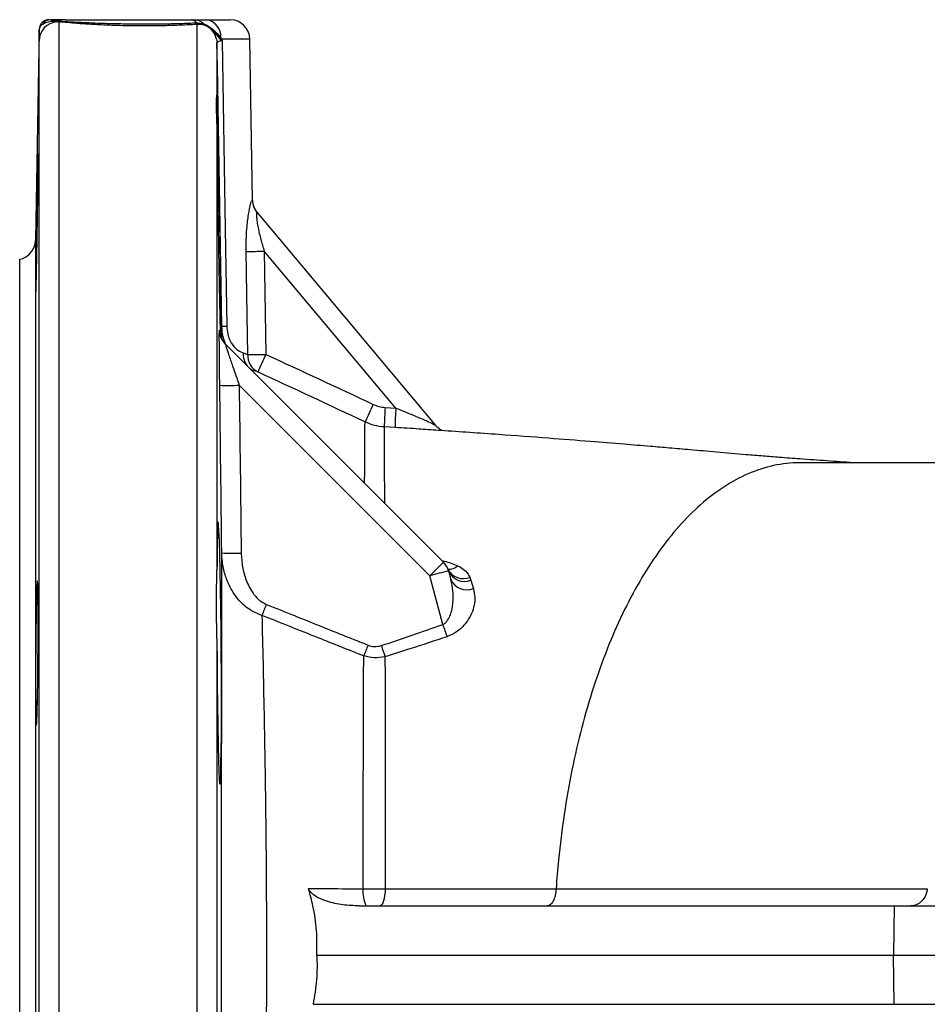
# Model space of a CAD drawing. Header units: millimetres. Extents: x 1136 to 1836, y 540 to 2623.
# Tile 3 of 13: x 1136 to 1274, y 851 to 1001. Entities that reach past the tile are written whole.
import ezdxf

# ---------------------------------------------------------------- set-up
doc = ezdxf.new("R2010")
doc.units = ezdxf.units.MM

msp = doc.modelspace()

# ---------------------------------------------------------------- linework, layer by layer
at = {"color": 7, "linetype": 'Continuous', "lineweight": 25}
for p, q in [((1164.46, 1000.59), (1168.05, 1000.59)), ((1138.97, 999.12), (1138.41, 966.98)), ((1164.62, 999.54), (1164.18, 999.73)), ((1166.62, 997.54), (1166.46, 997.72)), ((1171.47, 973.1), (1171.05, 997.65)), ((1166.05, 997.05), (1166.05, 989.07)), ((1166.06, 989.13), (1166.05, 989.07)), ((1166.05, 984.77), (1166.05, 916.66)), ((1172.15, 971.23), (1199.41, 938.74)), ((1173.26, 965.32), (1173.49, 949.61)), ((1193.31, 941.42), (1173.26, 965.32)), ((1135.99, 964.09), (1135.99, 752.09)), ((1166.42, 953.28), (1166.44, 953.26)), ((1167.3, 951.2), (1200.54, 917.96)), ((1170.04, 949.84), (1170.73, 949.6)), ((1172.27, 946.93), (1171.47, 947.17)), ((1198.45, 915.88), (1169.43, 944.9)), ((1191.67, 941.52), (1193.31, 941.42)), ((1193.16, 938.46), (1191.53, 938.56)), ((1257.44, 933.09), (1254.87, 933.09)), ((1200.54, 917.96), (1198.45, 915.88)), ((1201.31, 916.62), (1201.67, 915.3)), ((1200.44, 908.44), (1198.45, 915.88)), ((1204.57, 915.64), (1204.73, 915.19)), ((1204.73, 915.19), (1205.12, 913.91)), ((1166.05, 906.26), (1166.05, 809.94)), ((1187.73, 865.59), (1269.21, 865.59)), ((1269.21, 865.59), (1269.1, 858.09)), ((1269.21, 865.59), (1584.26, 865.59)), ((1181.27, 858.09), (1269.1, 858.09)), ((1269.21, 850.59), (1269.1, 858.09)), ((1269.1, 858.09), (1584.29, 858.09)), ((1180.68, 850.59), (1269.21, 850.59)), ((1269.21, 850.59), (1584.26, 850.59))]:
    msp.add_line(p, q, dxfattribs=at)
at = {"color": 8, "linetype": 'Continuous', "lineweight": 25}
for p, q in [((1141.94, 1000.26), (1141.94, 715.59)), ((1163.05, 715.59), (1163.05, 999.87)), ((1171.05, 997.65), (1166.72, 997.65)), ((1138.94, 718.54), (1138.94, 997.35)), ((1138.41, 966.98), (1138.41, 749.2)), ((1166.44, 953.26), (1166.46, 953.02)), ((1167.37, 951.23), (1167.28, 951.44)), ((1171.47, 947.17), (1171.19, 947.3))]:
    msp.add_line(p, q, dxfattribs=at)
at = {"color": 7, "linetype": 'Continuous', "lineweight": 25, "flags": 128}
for points in [[(1165.97, 997.65), (1166.02, 997.42), (1166.05, 997.05)], [(1166.79, 953.89), (1166.11, 993.49), (1166.05, 997.05)], [(1166.83, 997.37), (1167.31, 968.72), (1167.55, 953.89)], [(1170.73, 949.6), (1170.64, 955.6), (1170.5, 965.3)], [(1166.05, 906.26), (1166.05, 906.11), (1166.07, 902.74), (1166.09, 899.41), (1166.13, 896.22), (1166.17, 893.24), (1166.23, 889.98), (1166.28, 887.8), (1166.33, 886.09), (1166.39, 884.89), (1166.45, 884.24), (1166.51, 884.15), (1166.56, 884.63), (1166.61, 885.66), (1166.66, 887.21), (1166.69, 889.25), (1166.72, 891.71), (1166.73, 894.52), (1166.73, 897.6), (1166.72, 900.86), (1166.7, 904.22), (1166.67, 907.58), (1166.63, 910.83), (1166.58, 913.9), (1166.53, 916.69), (1166.47, 919.12), (1166.41, 921.13), (1166.35, 922.65), (1166.29, 923.65), (1166.24, 924.09), (1166.24, 924.09)], [(1191.68, 868.2), (1191.65, 867.68), (1191.59, 867.18), (1191.51, 866.73), (1191.41, 866.34), (1191.29, 866.02), (1191.16, 865.79), (1191.02, 865.64), (1190.87, 865.59)]]:
    msp.add_lwpolyline(points, dxfattribs=at)
at = {"color": 8, "linetype": 'Continuous', "lineweight": 25, "flags": 128}
msp.add_lwpolyline([(1171.47, 947.17), (1171.15, 947.37), (1171.08, 947.42)], dxfattribs=at)
at = {"color": 7, "linetype": 'Continuous', "lineweight": 25}
for centre, radius, start, end in [((1140.47, 999.09), 1.5, 90, 179.0003), ((1140.72, 999.14), 1.45, 90.2805, 149.1436), ((1142.93, 998.83), 1.76, 90.307, 118.5835), ((1162.1, 999.65), 0.949, 29.209, 84.3124), ((1162.5, 998.52), 2.07, 43.2883, 88.8809), ((1164.02, 998.02), 2.61, 355.8871, 80.3268), ((1168.05, 997.59), 3, 1, 90), ((1141.94, 997.29), 3, 94.9812, 178.9445), ((1141.55, 1001.14), 0.867, 278.6918, 298.9484), ((1141.65, 1001.21), 0.943, 276.7911, 297.6918), ((1141.89, 1001.32), 1.07, 272.9943, 296.3233), ((1163.19, 1000.47), 0.618, 216.4161, 256.9163), ((1163.38, 1000.38), 0.526, 210.544, 251.3379), ((1164.43, 1000.11), 0.455, 201.7659, 235.9148), ((1164.88, 999.8), 0.372, 190.4187, 225.5304), ((1167.59, 996.27), 1.83, 121.6071, 127.7491), ((1167.83, 996.45), 1.63, 132.952, 138.0458), ((1174.43, 973.14), 2.98, 180.7781, 219.9878), ((1174.47, 973.12), 3, 180.2407, 220), ((1135.41, 967.03), 3, 281.2683, 359), ((1171, 1095.35), 130.05, 269.7806, 270.9961), ((1167.18, 969.34), 15.45, 268.5551, 271.3707), ((1169.42, 953.32), 3, 205.1312, 224.9973), ((1169.44, 953.3), 3, 205.1838, 224.9966), ((1171.22, 1080.27), 130.68, 269.7851, 270.9929), ((1173.58, 949.46), 2.86, 177.3663, 242.5814), ((1275.42, 901.8), 112.59, 154.8688, 156.369), ((1167.9, 1007.12), 62.24, 268.6821, 271.4096), ((1284.42, 896.68), 104.87, 154.4019, 156.0147), ((1251.85, 937.14), 60.34, 175.8355, 178.6501), ((1253.04, 936.98), 59.9, 175.7473, 178.5828), ((1168.34, 981.63), 62.3, 268.5551, 271.2801), ((1220.96, 834.71), 84.22, 103.4877, 105.4978), ((1198.42, 915.84), 3, 15, 45), ((1203.57, 918.08), 2.64, 207.8475, 292.3294), ((1203.78, 917.7), 2.69, 203.8551, 290.8066), ((1204.12, 916.42), 2.69, 204.5545, 291.7692), ((1497.35, 781.55), 348.9, 158.1295, 158.4261), ((1341.37, 958.47), 149.55, 199.5439, 200.2932), ((1521.25, 772.37), 357.8, 158.1893, 158.4736), ((1342.86, 954.41), 159.54, 197.9497, 198.5903), ((1192.74, 867.63), 4.46, 172.6035, 207.1427)]:
    msp.add_arc(centre, radius, start, end, dxfattribs=at)
at = {"color": 8, "linetype": 'Continuous', "lineweight": 25}
for centre, radius, start, end in [((1163.06, 996.99), 2.99, 12.7429, 58.4371), ((1169.42, 953.32), 3, 180.8002, 205.127), ((1169.44, 953.3), 3, 180.8107, 205.1742), ((1173.01, 949.66), 2.97, 176.516, 217.4937), ((1201.44, 918.63), 1.77, 263.454, 315.6653)]:
    msp.add_arc(centre, radius, start, end, dxfattribs=at)
at = {"color": 7, "linetype": 'Continuous', "lineweight": 25}
for points, knots in [([(1140.72, 1000.59), (1140.72, 1000.59), (1140.75, 1000.57), (1140.87, 1000.5), (1140.95, 1000.45), (1141.04, 1000.38)], [0, 0, 0, 0, 0.5, 0.5, 1, 1, 1, 1]), ([(1142.92, 1000.59), (1142.49, 1000.59), (1142.09, 1000.59), (1141.35, 1000.59), (1141.02, 1000.59), (1140.72, 1000.59)], [0, 0, 0, 0, 0.5, 0.5, 1, 1, 1, 1]), ([(1142.92, 1000.59), (1143.51, 1000.59), (1144.15, 1000.59), (1145.17, 1000.59), (1145.52, 1000.59), (1146.25, 1000.59), (1146.63, 1000.59), (1147.78, 1000.59), (1148.57, 1000.59), (1149.8, 1000.59), (1150.22, 1000.59), (1151.07, 1000.59), (1151.5, 1000.59), (1152.8, 1000.59), (1153.67, 1000.59), (1154.98, 1000.59), (1155.42, 1000.59), (1156.3, 1000.59), (1156.75, 1000.59), (1158.06, 1000.59), (1158.92, 1000.59), (1160.59, 1000.59), (1161.4, 1000.59), (1162.19, 1000.59)], [0, 0, 0, 0, 0.125, 0.125, 0.1875, 0.1875, 0.25, 0.25, 0.375, 0.375, 0.4375, 0.4375, 0.5, 0.5, 0.625, 0.625, 0.6875, 0.6875, 0.75, 0.75, 0.875, 0.875, 1, 1, 1, 1]), ([(1162.54, 1000.59), (1162.63, 1000.59), (1162.71, 1000.59), (1162.86, 1000.59), (1162.92, 1000.59), (1163.13, 1000.59), (1163.27, 1000.59), (1163.72, 1000.59), (1164.06, 1000.59), (1164.46, 1000.59)], [0, 0, 0, 0, 0.125, 0.125, 0.25, 0.25, 0.5, 0.5, 1, 1, 1, 1]), ([(1138.94, 997.35), (1138.94, 997.38), (1138.94, 997.46), (1138.95, 997.68), (1138.95, 997.81), (1138.95, 998.13), (1138.96, 998.31), (1138.96, 998.7), (1138.97, 998.9), (1138.97, 999.12)], [0, 0, 0, 0, 0.25, 0.25, 0.5, 0.5, 0.75, 0.75, 1, 1, 1, 1]), ([(1139.48, 999.89), (1139.31, 999.77), (1139.19, 999.64), (1139.02, 999.38), (1138.97, 999.25), (1138.97, 999.12)], [0, 0, 0, 0, 0.5, 0.5, 1, 1, 1, 1]), ([(1138.97, 999.12), (1138.97, 999.12), (1138.97, 999.12), (1138.97, 999.12), (1138.97, 999.12)], [0, 0, 0, 0, 0.966763, 1, 1, 1, 1]), ([(1139.48, 999.89), (1139.66, 1000.02), (1139.89, 1000.13), (1140.41, 1000.29), (1140.71, 1000.35), (1141.04, 1000.38)], [0, 0, 0, 0, 0.5, 0.5, 1, 1, 1, 1]), ([(1163.05, 999.87), (1162.02, 999.82), (1160.19, 999.72), (1157.31, 999.65), (1154.64, 999.63), (1151.96, 999.66), (1149.34, 999.74), (1146.89, 999.87), (1144.26, 1000.05), (1142.81, 1000.18), (1141.94, 1000.26)], [0, 0, 0, 0, 0.145652, 0.25811, 0.370568, 0.484401, 0.598238, 0.713002, 0.827768, 1, 1, 1, 1]), ([(1142.36, 1000.37), (1142.94, 1000.33), (1143.58, 1000.29), (1144.62, 1000.23), (1144.98, 1000.22), (1145.72, 1000.18), (1146.11, 1000.16), (1147.32, 1000.1), (1148.15, 1000.07), (1149.46, 1000.03), (1149.9, 1000.02), (1150.8, 1000), (1151.26, 999.99), (1152.66, 999.96), (1153.59, 999.95), (1155, 999.95), (1155.47, 999.95), (1156.41, 999.95), (1156.89, 999.96), (1158.29, 999.98), (1159.2, 999.99), (1160.54, 1000.03), (1160.98, 1000.04), (1161.85, 1000.07), (1162.27, 1000.09), (1162.69, 1000.11)], [0, 0, 0, 0, 0.125, 0.125, 0.1875, 0.1875, 0.25, 0.25, 0.375, 0.375, 0.4375, 0.4375, 0.5, 0.5, 0.625, 0.625, 0.6875, 0.6875, 0.75, 0.75, 0.875, 0.875, 0.9375, 0.9375, 1, 1, 1, 1]), ([(1164.18, 999.73), (1164.04, 999.78), (1163.72, 999.87), (1163.39, 999.88), (1163.21, 999.88)], [0, 0, 0, 0, 0.4508812, 1, 1, 1, 1]), ([(1164.52, 999.74), (1164.95, 999.52), (1165.32, 999.24), (1166.02, 998.59), (1166.33, 998.22), (1166.63, 997.83)], [0, 0, 0, 0, 0.5, 0.5, 1, 1, 1, 1]), ([(1166.46, 997.72), (1166.21, 998.08), (1165.94, 998.43), (1165.33, 999.06), (1165, 999.34), (1164.62, 999.54)], [0, 0, 0, 0, 0.5, 0.5, 1, 1, 1, 1]), ([(1166.83, 997.37), (1166.83, 997.37), (1166.75, 997.43), (1166.68, 997.48), (1166.62, 997.54)], [0, 0, 0, 0, 0.030759, 1, 1, 1, 1]), ([(1166.72, 997.65), (1166.75, 997.56), (1166.79, 997.47), (1166.82, 997.38), (1166.83, 997.37), (1166.83, 997.37), (1166.83, 997.37)], [0, 0, 0, 0, 0.000308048, 0.000308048, 0.000308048, 0.0003214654, 0.0003214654, 0.0003214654, 0.0003214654]), ([(1166.83, 997.37), (1166.81, 997.36), (1166.56, 997.33), (1166.16, 997.24), (1166.08, 997.12), (1166.05, 997.05)], [0, 0, 0, 0, 0.044805, 0.500269, 1, 1, 1, 1]), ([(1166.05, 984.77), (1166.03, 985.36), (1165.99, 986.55), (1165.93, 987.8), (1166, 988.68), (1166.03, 988.94), (1166.05, 989.07)], [0, 0, 0, 0, 0.261589, 0.52921, 0.762471, 1, 1, 1, 1]), ([(1166.73, 952.04), (1166.73, 952.12), (1166.72, 952.71), (1166.71, 954.28), (1166.68, 956.7), (1166.64, 959.54), (1166.6, 962.63), (1166.54, 965.91), (1166.49, 969.29), (1166.43, 972.66), (1166.37, 975.93), (1166.31, 979.01), (1166.26, 981.82), (1166.21, 984.26), (1166.16, 986.28), (1166.12, 987.8), (1166.09, 988.83), (1166.07, 989.05), (1166.06, 989.16)], [0, 0, 0, 0, 0.010207, 0.076351, 0.142496, 0.208645, 0.274795, 0.340958, 0.40712, 0.473293, 0.539467, 0.605645, 0.671824, 0.738001, 0.804177, 0.870347, 0.936518, 1, 1, 1, 1]), ([(1166.05, 984.77), (1166.05, 984.25), (1166.06, 983), (1166.08, 980.64), (1166.11, 977.71), (1166.15, 974.53), (1166.2, 971.2), (1166.25, 967.82), (1166.3, 964.47), (1166.36, 961.26), (1166.42, 958.02), (1166.49, 955.2), (1166.53, 953.3), (1166.55, 952.62), (1166.56, 952.49)], [0, 0, 0, 0, 0.062531, 0.152008, 0.241485, 0.330968, 0.420452, 0.509945, 0.599439, 0.688944, 0.778448, 0.890136, 0.979638, 1, 1, 1, 1]), ([(1138.54, 961.41), (1138.53, 960.9), (1138.52, 960.44), (1138.5, 959.85), (1138.49, 959.66), (1138.48, 959.32), (1138.48, 959.16), (1138.47, 958.75), (1138.46, 958.54), (1138.45, 958.33), (1138.44, 958.28), (1138.44, 958.21), (1138.43, 958.19), (1138.42, 958.19), (1138.42, 958.26), (1138.42, 958.47), (1138.42, 958.56), (1138.41, 958.77), (1138.41, 959.01), (1138.41, 959.31), (1138.42, 959.65), (1138.42, 959.84), (1138.42, 960.44), (1138.42, 960.9), (1138.43, 961.66), (1138.44, 961.93), (1138.44, 962.49), (1138.45, 962.78), (1138.46, 963.67), (1138.47, 964.31), (1138.48, 965.3), (1138.48, 965.65), (1138.49, 966.34), (1138.5, 966.69), (1138.52, 967.74), (1138.53, 968.46), (1138.55, 969.91), (1138.56, 970.62), (1138.58, 971.68), (1138.59, 972.03), (1138.6, 972.72), (1138.61, 973.06), (1138.63, 974.06), (1138.64, 974.69), (1138.66, 975.89), (1138.68, 976.45), (1138.7, 977.47), (1138.71, 977.93), (1138.72, 978.53), (1138.73, 978.72), (1138.74, 979.06), (1138.75, 979.36), (1138.75, 979.61), (1138.76, 979.82), (1138.76, 979.91), (1138.77, 980.12), (1138.78, 980.19), (1138.79, 980.19), (1138.79, 980.17), (1138.79, 980.1), (1138.79, 980.05), (1138.8, 979.84), (1138.8, 979.63), (1138.8, 979.22), (1138.8, 979.07), (1138.8, 978.72), (1138.8, 978.54), (1138.79, 977.94), (1138.79, 977.49), (1138.78, 976.72), (1138.78, 976.45), (1138.77, 975.9), (1138.77, 975.32), (1138.76, 974.71), (1138.75, 974.07), (1138.75, 973.74), (1138.74, 972.74), (1138.73, 972.06), (1138.71, 970.65), (1138.7, 969.92), (1138.68, 968.48), (1138.66, 967.77), (1138.65, 966.71), (1138.64, 966.35), (1138.63, 965.66), (1138.62, 965.32), (1138.6, 964.33), (1138.59, 963.69), (1138.56, 962.49), (1138.55, 961.93), (1138.54, 961.41)], [0, 0, 0, 0, 0.03125, 0.03125, 0.046875, 0.046875, 0.0625, 0.0625, 0.09375, 0.09375, 0.109375, 0.109375, 0.125, 0.125, 0.15625, 0.15625, 0.171875, 0.171875, 0.1875, 0.203125, 0.203125, 0.21875, 0.21875, 0.25, 0.25, 0.265625, 0.265625, 0.28125, 0.28125, 0.3125, 0.3125, 0.328125, 0.328125, 0.34375, 0.34375, 0.375, 0.375, 0.40625, 0.40625, 0.421875, 0.421875, 0.4375, 0.4375, 0.46875, 0.46875, 0.5, 0.5, 0.53125, 0.53125, 0.546875, 0.546875, 0.5625, 0.578125, 0.578125, 0.59375, 0.59375, 0.625, 0.625, 0.640625, 0.640625, 0.65625, 0.65625, 0.6875, 0.6875, 0.703125, 0.703125, 0.71875, 0.71875, 0.75, 0.75, 0.765625, 0.765625, 0.78125, 0.796875, 0.796875, 0.8125, 0.8125, 0.84375, 0.84375, 0.875, 0.875, 0.90625, 0.90625, 0.921875, 0.921875, 0.9375, 0.9375, 0.96875, 0.96875, 1, 1, 1, 1]), ([(1170.5, 965.3), (1170.5, 965.45), (1170.48, 966.73), (1170.56, 968.77), (1170.84, 970.98), (1171.11, 972.29), (1171.34, 973.05), (1171.41, 973.09), (1171.45, 973.1)], [0, 0, 0, 0, 0.044553, 0.366997, 0.583694, 0.7301, 0.867156, 1, 1, 1, 1]), ([(1172.15, 971.23), (1172.13, 971.25), (1172.11, 971.25), (1172.09, 971.2), (1172.08, 971.16), (1172.07, 971.03), (1172.07, 970.94), (1172.07, 970.75), (1172.07, 970.64), (1172.1, 970.29), (1172.13, 970.03), (1172.2, 969.47), (1172.25, 969.18), (1172.37, 968.6), (1172.43, 968.3), (1172.57, 967.71), (1172.65, 967.41), (1172.89, 966.51), (1173.07, 965.91), (1173.26, 965.32)], [0, 0, 0, 0, 0.0625, 0.0625, 0.125, 0.125, 0.1875, 0.1875, 0.25, 0.25, 0.375, 0.375, 0.5, 0.5, 0.625, 0.625, 0.75, 0.75, 1, 1, 1, 1]), ([(1166.47, 944.9), (1166.46, 945.85), (1166.44, 946.78), (1166.43, 948.15), (1166.43, 948.6), (1166.42, 949.48), (1166.41, 949.9), (1166.41, 950.51), (1166.41, 950.71), (1166.41, 951.09), (1166.41, 951.28), (1166.4, 951.81), (1166.4, 952.13), (1166.4, 952.54), (1166.4, 952.67), (1166.41, 952.89), (1166.41, 952.98), (1166.41, 953.13), (1166.41, 953.19), (1166.41, 953.26), (1166.42, 953.28), (1166.42, 953.28)], [0, 0, 0, 0, 0.25, 0.25, 0.375, 0.375, 0.5, 0.5, 0.5625, 0.5625, 0.625, 0.625, 0.75, 0.75, 0.8125, 0.8125, 0.875, 0.875, 0.9375, 0.9375, 1, 1, 1, 1]), ([(1166.74, 952.03), (1166.7, 952.09), (1166.61, 952.27), (1166.53, 952.54), (1166.48, 952.8), (1166.46, 952.93), (1166.46, 952.99), (1166.46, 953.02), (1166.46, 953.02), (1166.46, 953.02)], [0, 0, 0, 0, 0.137975, 0.423675, 0.603121, 0.711075, 0.801286, 0.918765, 1, 1, 1, 1]), ([(1166.79, 951.97), (1166.79, 952.2), (1166.79, 953.07), (1166.79, 953.54), (1166.79, 953.89)], [0, 0, 0, 0, 0.250958, 1, 1, 1, 1]), ([(1167.28, 951.44), (1167.19, 951.65), (1166.87, 952.4), (1166.83, 953.27), (1166.79, 953.89)], [0, 0, 0, 0, 0.2797574, 1, 1, 1, 1]), ([(1167.55, 953.89), (1167.58, 953.51), (1167.64, 952.75), (1167.99, 951.75), (1168.55, 950.82), (1169.3, 950.14), (1169.8, 949.94), (1170.04, 949.84)], [0, 0, 0, 0, 0.176096, 0.346469, 0.50885, 0.76451, 1, 1, 1, 1]), ([(1167.3, 951.2), (1167.3, 951.19), (1167.3, 951.17), (1167.35, 951.02), (1167.41, 950.83), (1167.57, 950.35), (1167.88, 949.42), (1168.54, 947.49), (1169.09, 945.89), (1169.43, 944.9)], [0, 0, 0, 0, 0.060144, 0.07346, 0.170174, 0.186145, 0.351151, 0.601115, 1, 1, 1, 1]), ([(1189.84, 941.99), (1190.13, 941.86), (1190.43, 941.75), (1191.04, 941.59), (1191.35, 941.54), (1191.67, 941.52)], [0, 0, 0, 0, 0.5, 0.5, 1, 1, 1, 1]), ([(1193.31, 941.42), (1194.19, 941.06), (1195.71, 940.44), (1197.58, 939.66), (1198.73, 939.14), (1199.28, 938.85), (1199.38, 938.76), (1199.41, 938.74)], [0, 0, 0, 0, 0.370303, 0.636014, 0.818374, 0.946475, 1, 1, 1, 1]), ([(1191.53, 938.56), (1191.02, 938.59), (1190.52, 938.67), (1189.54, 938.92), (1189.07, 939.09), (1188.6, 939.31)], [0, 0, 0, 0, 0.5, 0.5, 1, 1, 1, 1]), ([(1197.08, 938.21), (1196.99, 938.22), (1195.81, 938.31), (1194.43, 938.39), (1193.16, 938.46)], [0, 0, 0, 0, 0.081529, 1, 1, 1, 1]), ([(1262.95, 933.09), (1261.63, 933.19), (1258.98, 933.38), (1255.21, 933.64), (1251.94, 933.89), (1249.21, 934.11), (1245.99, 934.38), (1242.3, 934.7), (1238.4, 935.04), (1235.03, 935.33), (1231.7, 935.61), (1227.7, 935.94), (1222.54, 936.36), (1216.18, 936.86), (1208.58, 937.42), (1202.07, 937.88), (1198.11, 938.14), (1197.08, 938.21)], [0, 0, 0, 0, 0.062904, 0.125839, 0.172032, 0.208988, 0.247518, 0.315823, 0.376639, 0.425036, 0.46919, 0.530685, 0.609753, 0.706628, 0.8215, 0.953893, 1, 1, 1, 1]), ([(1200.37, 937.99), (1200.23, 938.07), (1199.9, 938.25), (1199.54, 938.53), (1199.41, 938.74), (1199.41, 938.74)], [0, 0, 0, 0, 0.434447, 0.9953506, 1, 1, 1, 1]), ([(1254.87, 933.09), (1252.13, 933.09), (1246.84, 931.9), (1239.58, 927.12), (1233.15, 919.82), (1227.66, 910.37), (1223.22, 899.14), (1219.91, 886.47), (1218.33, 875.87), (1217.81, 869.66), (1217.71, 868.19)], [0.4274103, 0.4274103, 0.4274103, 0.4274103, 0.4523806, 0.4773509, 0.5023212, 0.5272915, 0.5522618, 0.5772321, 0.6022024, 0.6098593, 0.6098593, 0.6098593, 0.6098593]), ([(1319.58, 933.09), (1317.73, 933.09), (1313.16, 933.09), (1304.59, 933.09), (1293.97, 933.09), (1282.14, 933.09), (1269.99, 933.09), (1261.61, 933.09), (1257.44, 933.09)], [0, 0, 0, 0, 0.1058114, 0.2615164, 0.4510008, 0.6363495, 0.8189732, 1, 1, 1, 1]), ([(1166.23, 924.06), (1166.21, 924.05), (1166.19, 924.04), (1166.15, 923.35), (1166.11, 922.14), (1166.08, 920.38), (1166.06, 918.5), (1166.05, 917.15), (1166.05, 916.66)], [0, 0, 0, 0, 0.135998, 0.324951, 0.513904, 0.702835, 0.891765, 1, 1, 1, 1]), ([(1166.77, 796.83), (1166.77, 798.53), (1166.77, 801.94), (1166.77, 808.61), (1166.77, 816.96), (1166.76, 827.16), (1166.76, 837.52), (1166.76, 847.87), (1166.76, 858.22), (1166.76, 868.71), (1166.76, 879.2), (1166.76, 889.43), (1166.77, 899.28), (1166.77, 908.63), (1166.77, 915.21), (1166.77, 918.66), (1166.77, 919.36)], [0, 0, 0, 0, 0.049165, 0.098329, 0.180935, 0.263809, 0.346405, 0.42321, 0.500014, 0.579743, 0.659726, 0.73946, 0.819426, 0.899639, 0.979612, 1, 1, 1, 1]), ([(1172.89, 909.85), (1172.43, 910.02), (1171.23, 910.47), (1169.44, 911.92), (1168.06, 913.93), (1167.22, 916.07), (1166.85, 917.8), (1166.79, 918.91), (1166.77, 919.36)], [0, 0, 0, 0, 0.1203101, 0.3139421, 0.5589995, 0.7207743, 0.8871723, 1, 1, 1, 1]), ([(1169.74, 919.35), (1169.78, 918.65), (1169.86, 917.24), (1170.45, 915.13), (1171.37, 913.33), (1172.48, 912.07), (1173.27, 911.67), (1173.56, 911.52)], [0, 0, 0, 0, 0.231851, 0.463473, 0.711073, 0.893753, 1, 1, 1, 1]), ([(1166.05, 906.26), (1166.03, 907.25), (1165.99, 909.24), (1165.93, 911.98), (1166, 914.5), (1166.03, 915.94), (1166.05, 916.66)], [0, 0, 0, 0, 0.26159, 0.529211, 0.76247, 1, 1, 1, 1]), ([(1201.27, 916.78), (1201.27, 916.78), (1201.26, 916.78), (1201.25, 916.84), (1201.24, 916.85)], [0, 0, 0, 0, 0.727455, 1, 1, 1, 1]), ([(1202.7, 917.4), (1202.85, 917.32), (1203.32, 917.1), (1204.07, 916.56), (1204.39, 915.97), (1204.57, 915.64)], [0, 0, 0, 0, 0.170519, 0.538525, 1, 1, 1, 1]), ([(1138.69, 896.34), (1138.68, 895.82), (1138.66, 895.37), (1138.65, 894.77), (1138.64, 894.59), (1138.63, 894.25), (1138.62, 894.09), (1138.6, 893.68), (1138.59, 893.47), (1138.57, 893.26), (1138.56, 893.2), (1138.55, 893.13), (1138.55, 893.12), (1138.53, 893.12), (1138.52, 893.19), (1138.5, 893.4), (1138.49, 893.48), (1138.48, 893.69), (1138.47, 893.94), (1138.47, 894.24), (1138.46, 894.58), (1138.45, 894.77), (1138.44, 895.37), (1138.44, 895.83), (1138.43, 896.59), (1138.43, 896.85), (1138.42, 897.41), (1138.42, 897.7), (1138.42, 898.6), (1138.41, 899.23), (1138.41, 900.23), (1138.41, 900.57), (1138.42, 901.27), (1138.42, 901.61), (1138.42, 902.67), (1138.42, 903.38), (1138.44, 904.84), (1138.44, 905.55), (1138.45, 906.61), (1138.46, 906.95), (1138.47, 907.65), (1138.47, 907.99), (1138.48, 908.99), (1138.49, 909.62), (1138.52, 910.82), (1138.53, 911.38), (1138.55, 912.4), (1138.56, 912.85), (1138.58, 913.46), (1138.59, 913.64), (1138.6, 913.98), (1138.61, 914.29), (1138.63, 914.53), (1138.64, 914.74), (1138.65, 914.83), (1138.66, 915.04), (1138.68, 915.11), (1138.69, 915.12), (1138.7, 915.1), (1138.71, 915.03), (1138.71, 914.98), (1138.73, 914.77), (1138.74, 914.56), (1138.75, 914.15), (1138.75, 913.99), (1138.76, 913.65), (1138.76, 913.47), (1138.77, 912.87), (1138.78, 912.41), (1138.79, 911.65), (1138.79, 911.38), (1138.79, 910.82), (1138.79, 910.25), (1138.8, 909.63), (1138.8, 909), (1138.8, 908.67), (1138.8, 907.67), (1138.8, 906.98), (1138.79, 905.57), (1138.79, 904.84), (1138.78, 903.41), (1138.77, 902.69), (1138.76, 901.63), (1138.76, 901.28), (1138.75, 900.59), (1138.75, 900.25), (1138.74, 899.26), (1138.73, 898.62), (1138.71, 897.41), (1138.7, 896.85), (1138.69, 896.34)], [0, 0, 0, 0, 0.03125, 0.03125, 0.046875, 0.046875, 0.0625, 0.0625, 0.09375, 0.09375, 0.109375, 0.109375, 0.125, 0.125, 0.15625, 0.15625, 0.171875, 0.171875, 0.1875, 0.203125, 0.203125, 0.21875, 0.21875, 0.25, 0.25, 0.265625, 0.265625, 0.28125, 0.28125, 0.3125, 0.3125, 0.328125, 0.328125, 0.34375, 0.34375, 0.375, 0.375, 0.40625, 0.40625, 0.421875, 0.421875, 0.4375, 0.4375, 0.46875, 0.46875, 0.5, 0.5, 0.53125, 0.53125, 0.546875, 0.546875, 0.5625, 0.578125, 0.578125, 0.59375, 0.59375, 0.625, 0.625, 0.640625, 0.640625, 0.65625, 0.65625, 0.6875, 0.6875, 0.703125, 0.703125, 0.71875, 0.71875, 0.75, 0.75, 0.765625, 0.765625, 0.78125, 0.796875, 0.796875, 0.8125, 0.8125, 0.84375, 0.84375, 0.875, 0.875, 0.90625, 0.90625, 0.921875, 0.921875, 0.9375, 0.9375, 0.96875, 0.96875, 1, 1, 1, 1]), ([(1200.44, 908.44), (1200.6, 908.51), (1200.74, 908.61), (1200.98, 908.83), (1201.09, 908.96), (1201.37, 909.37), (1201.5, 909.66), (1201.72, 910.25), (1201.8, 910.55), (1201.92, 911.16), (1201.96, 911.46), (1202.04, 912.37), (1202.03, 912.97), (1201.92, 914.15), (1201.82, 914.73), (1201.67, 915.3)], [0, 0, 0, 0, 0.0625, 0.0625, 0.125, 0.125, 0.25, 0.25, 0.375, 0.375, 0.5, 0.5, 0.75, 0.75, 1, 1, 1, 1]), ([(1205.12, 913.91), (1205.21, 913.47), (1205.46, 912.3), (1205.05, 910.34), (1203.94, 908.53), (1202.61, 907.27), (1201.61, 906.83), (1201.11, 906.6)], [0, 0, 0, 0, 0.180744, 0.481701, 0.70833, 0.852231, 1, 1, 1, 1]), ([(1173.56, 911.52), (1176.42, 910.38), (1179.28, 909.23), (1182.14, 908.08), (1184.44, 907.16), (1186.75, 906.24), (1189.06, 905.31)], [0.00000001, 0.00000001, 0.00000001, 0.00000001, 0.00924463, 0.00924463, 0.00924463, 0.0167006, 0.0167006, 0.0167006, 0.0167006]), ([(1172.89, 909.85), (1172.95, 907.45), (1173.06, 902.65), (1173.22, 894.91), (1173.37, 886.53), (1173.49, 877.47), (1173.57, 867.84), (1173.59, 858.21), (1173.57, 848.71), (1173.49, 839.2), (1173.37, 829.67), (1173.2, 820.29), (1173.04, 812.51), (1172.93, 808.04), (1172.89, 806.34)], [0, 0, 0, 0, 0.07847, 0.157122, 0.235585, 0.323637, 0.411959, 0.500002, 0.584781, 0.669562, 0.760936, 0.852614, 0.944, 1, 1, 1, 1]), ([(1188.4, 903.66), (1186.09, 904.58), (1180.92, 906.64), (1175.75, 908.7), (1172.89, 909.85)], [0, 0, 0, 0, 0.446457, 1, 1, 1, 1]), ([(1201.11, 906.6), (1199.21, 905.97), (1196.07, 904.92), (1192.9, 903.94), (1191.64, 903.55)], [0, 0, 0, 0, 0.603195, 1, 1, 1, 1]), ([(1189.06, 905.31), (1189.38, 905.18), (1189.72, 905.11), (1190.41, 905.09), (1190.75, 905.14), (1191.08, 905.25)], [0, 0, 0, 0, 0.5, 0.5, 1, 1, 1, 1]), ([(1188.31, 868.2), (1188.32, 871.18), (1188.33, 877.17), (1188.34, 886.16), (1188.37, 895.15), (1188.39, 900.81), (1188.4, 903.66)], [0, 0, 0, 0, 0.234839, 0.472953, 0.734397, 1, 1, 1, 1]), ([(1191.64, 903.55), (1191.1, 903.46), (1190.01, 903.29), (1188.94, 903.54), (1188.4, 903.66)], [0, 0, 0, 0, 0.500461, 1, 1, 1, 1]), ([(1191.64, 903.55), (1191.65, 900.76), (1191.66, 895.14), (1191.68, 886.23), (1191.68, 877.21), (1191.68, 871.22), (1191.68, 868.2)], [0, 0, 0, 0, 0.261359, 0.526867, 0.761756, 1, 1, 1, 1]), ([(1187.73, 865.59), (1186.89, 865.62), (1185.23, 865.68), (1183.16, 866.14), (1181.56, 866.75), (1180.64, 867.3), (1180.15, 867.86), (1180.04, 868.13), (1180, 868.23)], [0, 0, 0, 0, 0.296646, 0.592771, 0.745452, 0.899058, 0.964733, 1, 1, 1, 1]), ([(1181.27, 858.09), (1181.29, 859.34), (1181.31, 861.86), (1180.81, 865.26), (1180.24, 867.35), (1180, 868.23)], [0, 0, 0, 0, 0.364159, 0.734678, 1, 1, 1, 1]), ([(1180, 868.23), (1181.98, 868.22), (1184.75, 868.21), (1187.52, 868.2), (1188.31, 868.2)], [0, 0, 0, 0, 0.713461, 1, 1, 1, 1]), ([(1188.31, 868.2), (1188.55, 868.2), (1189.68, 868.19), (1190.8, 868.2), (1191.68, 868.2)], [0, 0, 0, 0, 0.213568, 1, 1, 1, 1]), ([(1191.68, 868.2), (1193.6, 868.2), (1199.04, 868.2), (1207.62, 868.19), (1214.77, 868.19), (1217.71, 868.19), (1217.71, 868.19)], [0, 0, 0, 0, 0.21425, 0.605925, 0.999999, 1, 1, 1, 1]), ([(1217.71, 868.19), (1217.69, 867.83), (1217.64, 867.49), (1217.48, 866.85), (1217.38, 866.57), (1217.13, 866.1), (1216.99, 865.91), (1216.68, 865.66), (1216.52, 865.59), (1216.35, 865.59)], [0, 0, 0, 0, 0.25, 0.25, 0.5, 0.5, 0.75, 0.75, 1, 1, 1, 1]), ([(1217.71, 868.19), (1217.71, 868.19), (1221.22, 868.19), (1228.04, 868.19), (1237.79, 868.19), (1246.93, 868.19), (1255.48, 868.19), (1263.45, 868.19), (1269.4, 868.19), (1273.21, 868.19), (1274.26, 868.19), (1274.26, 868.19)], [0, 0, 0, 0, 0.000001, 0.150682, 0.301363, 0.45161, 0.601858, 0.756177, 0.910499, 0.999999, 1, 1, 1, 1]), ([(1274.26, 868.19), (1274.22, 867.83), (1274.12, 867.49), (1273.84, 866.85), (1273.65, 866.57), (1273.19, 866.1), (1272.93, 865.91), (1272.37, 865.66), (1272.07, 865.59), (1271.77, 865.59)], [0, 0, 0, 0, 0.25, 0.25, 0.5, 0.5, 0.75, 0.75, 1, 1, 1, 1]), ([(1181.27, 858.09), (1181.29, 856.84), (1181.34, 854.32), (1180.9, 851.84), (1180.68, 850.59)], [0, 0, 0, 0, 0.495677, 1, 1, 1, 1])]:
    msp.add_open_spline(points, degree=3, knots=knots, dxfattribs=at)
for points in [[(1162.19, 1000.59), (1162.33, 1000.59), (1162.45, 1000.59), (1162.54, 1000.59)], [(1141.68, 1000.28), (1141.46, 1000.29), (1141.24, 1000.33), (1141.04, 1000.38)], [(1141.97, 1000.38), (1141.64, 1000.37), (1141.33, 1000.37), (1141.04, 1000.38)], [(1141.76, 1000.28), (1141.74, 1000.28), (1141.71, 1000.28), (1141.68, 1000.28)], [(1141.94, 1000.26), (1141.89, 1000.27), (1141.83, 1000.27), (1141.76, 1000.28)], [(1141.97, 1000.38), (1142.01, 1000.38), (1142.05, 1000.38), (1142.09, 1000.38)], [(1142.09, 1000.38), (1142.18, 1000.38), (1142.27, 1000.37), (1142.36, 1000.37)], [(1162.69, 1000.11), (1162.77, 1000.11), (1162.85, 1000.11), (1162.93, 1000.11)], [(1162.93, 1000.11), (1163.3, 1000.11), (1163.66, 1000.05), (1164.01, 999.94)], [(1163.21, 999.88), (1163.15, 999.88), (1163.1, 999.88), (1163.05, 999.87)], [(1164.01, 999.94), (1164.18, 999.89), (1164.35, 999.82), (1164.52, 999.74)], [(1166.63, 997.83), (1166.66, 997.76), (1166.68, 997.7), (1166.72, 997.65)], [(1173.49, 949.61), (1178.95, 947.09), (1184.4, 944.55), (1189.84, 941.99)], [(1188.6, 939.31), (1183.17, 941.87), (1177.72, 944.41), (1172.27, 946.93)], [(1166.77, 919.36), (1166.68, 927.87), (1166.58, 936.38), (1166.47, 944.9)], [(1169.43, 944.9), (1169.54, 936.38), (1169.64, 927.87), (1169.74, 919.35)], [(1191.08, 905.25), (1194.22, 906.26), (1197.34, 907.34), (1200.44, 908.44)]]:
    msp.add_open_spline(points, degree=3, dxfattribs=at)
at = {"color": 8, "linetype": 'Continuous', "lineweight": 25}
for points, knots in [([(1188.54, 929.95), (1188.54, 930.13), (1188.55, 931.31), (1188.56, 933.1), (1188.57, 935.45), (1188.58, 937.31), (1188.59, 938.61), (1188.6, 939.18), (1188.6, 939.28), (1188.6, 939.31)], [0, 0, 0, 0, 0.027578, 0.183853, 0.368272, 0.552689, 0.742491, 0.932288, 1, 1, 1, 1]), ([(1191.53, 938.56), (1191.52, 938.54), (1191.52, 938.46), (1191.52, 937.95), (1191.53, 936.74), (1191.53, 934.93), (1191.54, 932.65), (1191.54, 930.09), (1191.55, 928.01), (1191.55, 926.95)], [0, 0, 0, 0, 0.060303, 0.222227, 0.384157, 0.550825, 0.717495, 0.854927, 1, 1, 1, 1]), ([(1200.29, 918.21), (1200.43, 918.18), (1201.31, 917.99), (1202.06, 917.67), (1202.7, 917.4)], [0, 0, 0, 0, 0.155656, 1, 1, 1, 1])]:
    msp.add_open_spline(points, degree=3, knots=knots, dxfattribs=at)

doc.saveas('drawing.dxf')
